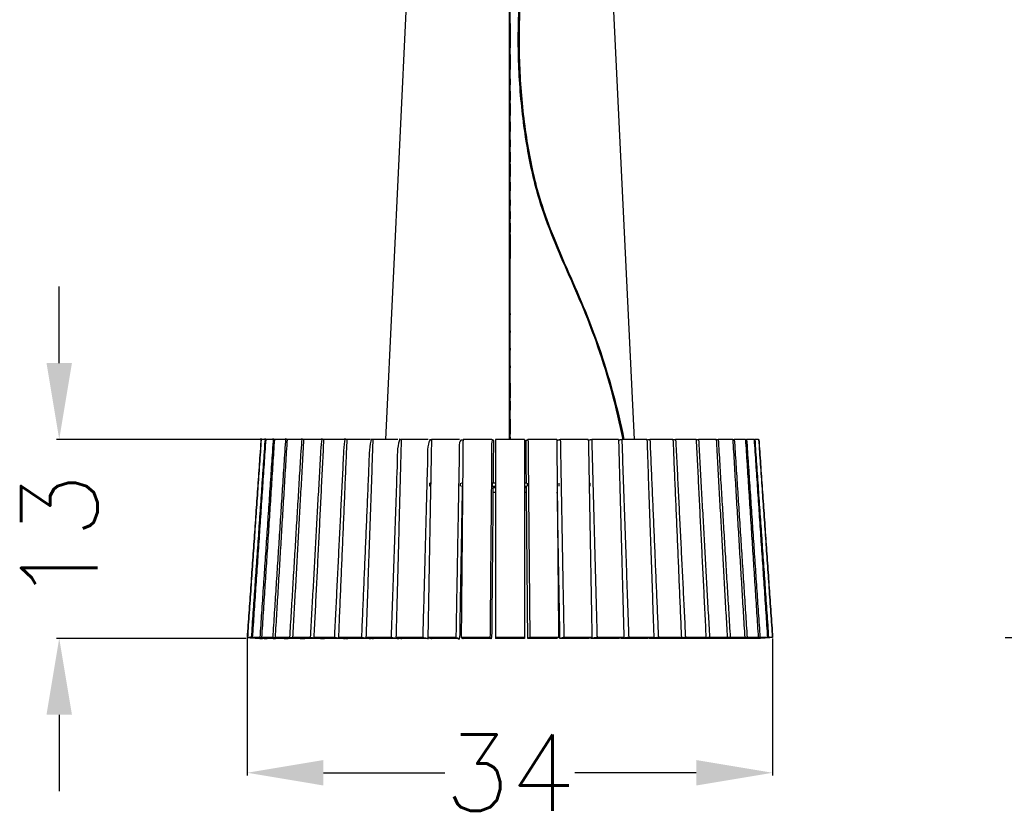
# Model space of a CAD drawing. Header units: centimetres. Extents: x -33 to 99, y -220 to 0.
# Tile 2 of 4: x -32 to 32, y -161 to -110. Entities that reach past the tile are written whole.
import ezdxf

# ---------------------------------------------------------------- set-up
doc = ezdxf.new("R2010")
doc.units = ezdxf.units.CM
doc.header["$MEASUREMENT"] = 0
doc.layers.add('cotas', color=1, linetype='Continuous')
doc.styles.get("Standard").update_dxf_attribs({"font": 'romans.shx', "height": 5, "bigfont": '@extfont2.shx'})
doc.dimstyles.get("Standard").update_dxf_attribs({"dimtxt": 0.18, "dimasz": 5, "dimexe": 0.18, "dimexo": 0.0625, "dimgap": 0.09, "dimtad": 0, "dimtoh": 1, "dimdec": 0, "dimzin": 0, "dimdsep": 46, "dimtxsty": 'Standard', "dimcen": 1.5, "dimadec": 0, "dimazin": 0, "dimtfac": 1, "dimtdec": 0, "dimtofl": 0, "dimtmove": 0, "dimatfit": 3, "dimfxl": 1, "dimtolj": 1, "dimtzin": 0, "dimarcsym": 0})

# ---------------------------------------------------------------- blocks, each defined once
blk = doc.blocks.new('*D7')
at = {"layer": 'cotas', "color": 0, "lineweight": -2, "transparency": 16777216}
for p, q in [((-17.177, -150.047), (-17.177, -159.021)), ((17.241, -150.047), (17.241, -159.021)), ((-12.177, -158.841), (-4.224, -158.841)), ((12.241, -158.841), (4.289, -158.841))]:
    blk.add_line(p, q, dxfattribs=at)
at = {"layer": 'cotas', "color": 0, "transparency": 16777216}
for points in [[(-12.177, -158.008), (-12.177, -159.675), (-17.177, -158.841)], [(12.241, -158.008), (12.241, -159.675), (17.241, -158.841)]]:
    blk.add_solid(points, dxfattribs=at)
at = {"layer": 'Defpoints', "color": 0, "transparency": 16777216}
for p in [(-17.177, -149.984), (17.241, -149.984), (17.241, -158.841)]:
    blk.add_point(p, dxfattribs=at)
at = {"layer": 'cotas', "color": 0, "transparency": 16777216, "insert": (0.032, -158.841), "char_height": 5, "attachment_point": 5}
blk.add_mtext('\\A1;34', dxfattribs=at)
blk = doc.blocks.new('*D6')
at = {"layer": 'cotas', "color": 0, "lineweight": -2, "transparency": 16777216}
for p, q in [((-29.482, -132.016), (-29.482, -127.016)), ((-16.332, -137.016), (-29.662, -137.016)), ((-17.239, -150.047), (-29.662, -150.047)), ((-29.482, -155.047), (-29.482, -160.047))]:
    blk.add_line(p, q, dxfattribs=at)
at = {"layer": 'cotas', "color": 0, "transparency": 16777216}
for points in [[(-30.315, -132.016), (-28.649, -132.016), (-29.482, -137.016)], [(-30.315, -155.047), (-28.649, -155.047), (-29.482, -150.047)]]:
    blk.add_solid(points, dxfattribs=at)
at = {"layer": 'Defpoints', "color": 0, "transparency": 16777216}
for p in [(-16.27, -137.016), (-29.482, -150.047), (-17.177, -150.047)]:
    blk.add_point(p, dxfattribs=at)
at = {"layer": 'cotas', "color": 0, "transparency": 16777216, "insert": (-29.482, -143.5), "char_height": 5, "attachment_point": 5, "rotation": 90}
blk.add_mtext('\\A1;13', dxfattribs=at)
blk = doc.blocks.new('*D8')
at = {"layer": 'cotas', "color": 0, "lineweight": -2, "transparency": 16777216}
for p, q in [((4.062, 0), (45.751, 0)), ((45.571, -5), (45.571, -68.831)), ((45.571, -144.984), (45.571, -81.154)), ((32.474, -149.984), (45.751, -149.984))]:
    blk.add_line(p, q, dxfattribs=at)
at = {"layer": 'cotas', "color": 0, "transparency": 16777216}
for points in [[(44.738, -5), (46.405, -5), (45.571, 0)], [(44.738, -144.984), (46.405, -144.984), (45.571, -149.984)]]:
    blk.add_solid(points, dxfattribs=at)
at = {"layer": 'Defpoints', "color": 0, "transparency": 16777216}
for p in [(4, 0), (32.411, -149.984), (45.571, -149.984)]:
    blk.add_point(p, dxfattribs=at)
at = {"layer": 'cotas', "color": 0, "transparency": 16777216, "insert": (45.571, -74.992), "char_height": 5, "attachment_point": 5, "rotation": 90}
blk.add_mtext('\\A1;150', dxfattribs=at)
blk = doc.blocks.new('SH04-1')
for p, q in [((-1.751, -3.1), (-8.119, -137.016)), ((8.183, -137.016), (1.716, -3.1))]:
    blk.add_line(p, q)
for points in [[(0.037, -3.1), (0.037, -70.058), (0.037, -137.016)], [(0.057, -109.78), (0.057, -109.66), (0.057, -109.54)], [(0.057, -109.78), (0.057, -110.586), (0.057, -111.393)], [(0.057, -111.81), (0.057, -111.601), (0.057, -111.393)], [(0.057, -111.81), (0.057, -112.302), (0.057, -112.795)], [(0.057, -113.417), (0.057, -113.106), (0.057, -112.795)], [(0.057, -113.417), (0.057, -113.608), (0.057, -113.798)], [(0.057, -114.219), (0.057, -114.009), (0.057, -113.798)], [(0.057, -114.219), (0.057, -114.519), (0.057, -114.819)], [(0.057, -115.02), (0.057, -114.92), (0.057, -114.819)], [(0.057, -115.02), (0.057, -115.42), (0.057, -115.82)], [(0.057, -116.233), (0.057, -116.026), (0.057, -115.82)], [(0.057, -116.233), (0.057, -116.544), (0.057, -116.854)], [(0.057, -117.414), (0.057, -117.134), (0.057, -116.854)], [(0.057, -117.414), (0.057, -117.64), (0.057, -117.867)], [(0.057, -118.207), (0.057, -118.037), (0.057, -117.867)], [(0.057, -118.207), (0.057, -118.522), (0.057, -118.836)], [(0.057, -118.997), (0.057, -118.916), (0.057, -118.836)], [(0.057, -118.997), (0.057, -119.398), (0.057, -119.799)], [(0.057, -120.184), (0.057, -119.992), (0.057, -119.799)], [(0.057, -120.184), (0.057, -120.469), (0.057, -120.753)], [(0.057, -121.335), (0.057, -121.044), (0.057, -120.753)], [(0.057, -121.335), (0.057, -121.516), (0.057, -121.697)], [(0.057, -122.1), (0.057, -121.899), (0.057, -121.697)], [(0.057, -122.1), (0.057, -122.339), (0.057, -122.578)], [(0.057, -122.858), (0.057, -122.718), (0.057, -122.578)], [(0.057, -122.858), (0.057, -123.154), (0.057, -123.45)], [(0.057, -123.609), (0.057, -123.529), (0.057, -123.45)], [(0.057, -123.609), (0.057, -123.961), (0.057, -124.314)], [(0.057, -124.353), (0.057, -124.334), (0.057, -124.314)], [(0.057, -124.353), (0.057, -124.763), (0.057, -125.173)], [(0.057, -128.785), (0.057, -126.979), (0.057, -125.173)], [(0.057, -128.785), (0.057, -128.826), (0.057, -128.866)], [(0.057, -129.909), (0.057, -129.388), (0.057, -128.866)], [(0.057, -129.909), (0.057, -129.961), (0.057, -130.013)], [(0.057, -131.045), (0.057, -130.529), (0.057, -130.013)], [(0.057, -131.045), (0.057, -131.108), (0.057, -131.171)], [(0.057, -132.19), (0.057, -131.681), (0.057, -131.171)], [(0.057, -132.19), (0.057, -132.265), (0.057, -132.34)], [(0.057, -133.346), (0.057, -132.843), (0.057, -132.34)], [(0.057, -133.346), (0.057, -133.825), (0.057, -134.305)], [(0.057, -134.51), (0.057, -134.407), (0.057, -134.305)], [(0.057, -134.51), (0.057, -134.801), (0.057, -135.093)], [(0.057, -135.682), (0.057, -135.388), (0.057, -135.093)], [(0.057, -135.682), (0.057, -136.181), (0.057, -136.679)], [(0.057, -136.861), (0.057, -136.77), (0.057, -136.679)], [(-16.254, -137.016), (-16.704, -143.5), (-17.154, -149.984)], [(-15.96, -137.016), (-16.398, -143.5), (-16.836, -149.984)], [(-16.006, -137.016), (-16.13, -137.016), (-16.254, -137.016)], [(-15.393, -137.016), (-15.811, -143.5), (-16.23, -149.984)], [(-15.469, -137.016), (-15.714, -137.016), (-15.96, -137.016)], [(-14.665, -137.016), (-15.029, -137.016), (-15.393, -137.016)], [(-14.561, -137.016), (-14.954, -143.5), (-15.346, -149.984)], [(-13.611, -137.016), (-14.086, -137.016), (-14.561, -137.016)], [(-13.479, -137.016), (-13.839, -143.5), (-14.199, -149.984)], [(-12.323, -137.016), (-12.901, -137.016), (-13.479, -137.016)], [(-12.167, -137.016), (-12.487, -143.5), (-12.808, -149.984)], [(-10.823, -137.016), (-11.495, -137.016), (-12.167, -137.016)], [(-10.646, -137.016), (-10.922, -143.5), (-11.198, -149.984)], [(-9.138, -137.016), (-9.892, -137.016), (-10.646, -137.016)], [(-8.942, -137.016), (-9.168, -143.5), (-9.395, -149.984)], [(-7.296, -137.016), (-8.119, -137.016), (-8.942, -137.016)], [(-7.084, -137.016), (-7.257, -143.5), (-7.431, -149.984)], [(-5.329, -137.016), (-6.206, -137.016), (-7.084, -137.016)], [(-5.105, -137.016), (-5.222, -143.5), (-5.339, -149.984)], [(-3.269, -137.016), (-4.187, -137.016), (-5.105, -137.016)], [(-3.037, -137.016), (-3.097, -143.5), (-3.156, -149.984)], [(-1.154, -137.016), (-2.096, -137.016), (-3.037, -137.016)], [(0.982, -137.016), (0.032, -137.016), (-0.918, -137.016)], [(-0.918, -137.016), (-0.918, -143.5), (-0.918, -149.984)], [(0.057, -136.861), (0.057, -136.938), (0.057, -137.016)], [(0.982, -137.016), (0.982, -143.5), (0.982, -149.984)], [(1.088, -137.086), (1.153, -137.051), (1.218, -137.016)], [(1.114, -139.879), (1.101, -138.482), (1.088, -137.086)], [(3.102, -137.016), (2.16, -137.016), (1.218, -137.016)], [(1.218, -137.016), (1.278, -143.5), (1.337, -149.984)], [(3.102, -137.016), (3.161, -143.5), (3.22, -149.984)], [(3.103, -137.078), (3.218, -137.047), (3.334, -137.016)], [(5.169, -137.016), (4.252, -137.016), (3.334, -137.016)], [(3.334, -137.016), (3.451, -143.5), (3.569, -149.984)], [(5.169, -137.016), (5.287, -143.5), (5.404, -149.984)], [(5.17, -137.057), (5.282, -137.036), (5.393, -137.016)], [(7.149, -137.016), (6.271, -137.016), (5.393, -137.016)], [(5.393, -137.016), (5.567, -143.5), (5.74, -149.984)], [(7.149, -137.045), (7.255, -137.031), (7.361, -137.016)], [(7.149, -137.016), (7.322, -143.5), (7.496, -149.984)], [(9.006, -137.016), (8.183, -137.016), (7.361, -137.016)], [(7.361, -137.016), (7.587, -143.5), (7.814, -149.984)], [(9.006, -137.016), (9.233, -143.5), (9.46, -149.984)], [(9.007, -137.038), (9.105, -137.027), (9.203, -137.016)], [(10.71, -137.016), (9.957, -137.016), (9.203, -137.016)], [(9.203, -137.016), (9.479, -143.5), (9.755, -149.984)], [(10.71, -137.016), (10.986, -143.5), (11.262, -149.984)], [(10.711, -137.033), (10.799, -137.025), (10.888, -137.016)], [(12.232, -137.016), (11.56, -137.016), (10.888, -137.016)], [(10.888, -137.016), (11.209, -143.5), (11.529, -149.984)], [(12.232, -137.03), (12.31, -137.023), (12.387, -137.016)], [(12.232, -137.016), (12.552, -143.5), (12.873, -149.984)], [(13.544, -137.016), (12.966, -137.016), (12.387, -137.016)], [(12.387, -137.016), (12.747, -143.5), (13.107, -149.984)], [(13.544, -137.016), (13.904, -143.5), (14.264, -149.984)], [(13.545, -137.026), (13.61, -137.021), (13.675, -137.016)], [(14.625, -137.016), (14.15, -137.016), (13.675, -137.016)], [(13.675, -137.016), (14.068, -143.5), (14.461, -149.984)], [(14.626, -137.024), (14.678, -137.02), (14.73, -137.016)], [(14.626, -137.02), (15.018, -143.502), (15.411, -149.984)], [(15.457, -137.016), (15.094, -137.016), (14.73, -137.016)], [(14.73, -137.016), (15.149, -143.5), (15.568, -149.984)], [(15.457, -137.019), (15.876, -143.501), (16.295, -149.984)], [(15.458, -137.021), (15.495, -137.019), (15.533, -137.016)], [(16.025, -137.016), (15.779, -137.016), (15.533, -137.016)], [(15.533, -137.016), (15.971, -143.5), (16.409, -149.984)], [(16.025, -137.019), (16.048, -137.018), (16.071, -137.016)], [(16.025, -137.018), (16.463, -143.501), (16.901, -149.984)], [(16.319, -137.016), (16.195, -137.016), (16.071, -137.016)], [(16.071, -137.016), (16.521, -143.5), (16.97, -149.984)], [(16.319, -137.017), (16.327, -137.016), (16.335, -137.016)], [(16.319, -137.016), (16.769, -143.5), (17.218, -149.984)], [(16.335, -137.016), (16.788, -143.5), (17.241, -149.984)], [(-5.156, -139.879), (-5.185, -139.879), (-5.213, -139.879)], [(-3.195, -140.078), (-3.193, -139.979), (-3.191, -139.879)], [(-3.063, -139.879), (-3.102, -139.879), (-3.142, -139.879)], [(-1.116, -140.078), (-1.115, -139.979), (-1.114, -139.879)], [(-0.918, -139.879), (-1.007, -139.879), (-1.096, -139.879)], [(1.114, -139.879), (1.048, -139.879), (0.982, -139.879)], [(1.181, -140.078), (1.18, -139.979), (1.179, -139.879)], [(3.259, -140.078), (3.258, -139.979), (3.256, -139.879)], [(5.283, -140.078), (5.28, -139.979), (5.278, -139.879)], [(-14.87, -140.179), (-14.879, -140.329), (-14.889, -140.479)], [(-5.185, -140.079), (-5.173, -140.079), (-5.16, -140.079)], [(-3.144, -140.079), (-3.105, -140.079), (-3.065, -140.079)], [(-1.098, -140.079), (-1.008, -140.079), (-0.918, -140.079)], [(-1.054, -140.479), (-0.986, -140.479), (-0.918, -140.479)], [(-0.918, -140.179), (-0.985, -140.179), (-1.052, -140.179)], [(0.982, -140.079), (1.049, -140.079), (1.115, -140.079)], [(1.116, -140.179), (1.049, -140.179), (0.982, -140.179)], [(0.982, -140.479), (1.051, -140.479), (1.119, -140.479)], [(1.206, -150.054), (1.161, -145.066), (1.115, -140.078)], [(3.131, -140.179), (3.176, -145.082), (3.22, -149.984)], [(3.311, -150.054), (3.224, -145.266), (3.137, -140.479)], [(-17.177, -149.984), (-17.165, -149.985), (-17.154, -149.986)], [(-16.906, -149.984), (-17.03, -149.984), (-17.154, -149.984)], [(-17.154, -149.984), (-16.659, -150.019), (-16.165, -150.054)], [(-16.906, -149.984), (-16.871, -149.987), (-16.837, -149.989)], [(-16.344, -149.984), (-16.59, -149.984), (-16.836, -149.984)], [(-16.836, -149.984), (-16.354, -150.019), (-15.873, -150.054)], [(-16.344, -149.984), (-16.288, -149.988), (-16.231, -149.992)], [(-15.503, -149.984), (-15.867, -149.984), (-16.23, -149.984)], [(-15.917, -150.054), (-16.041, -150.054), (-16.165, -150.054)], [(-16.16, -149.99), (-15.734, -150.022), (-15.309, -150.054)], [(-15.381, -150.054), (-15.627, -150.054), (-15.873, -150.054)], [(-14.396, -149.984), (-14.871, -149.984), (-15.346, -149.984)], [(-14.582, -150.054), (-14.945, -150.054), (-15.309, -150.054)], [(-15.304, -149.988), (-14.893, -150.021), (-14.482, -150.054)], [(-13.532, -150.054), (-14.007, -150.054), (-14.482, -150.054)], [(-13.042, -149.984), (-13.621, -149.984), (-14.199, -149.984)], [(-14.199, -149.984), (-13.803, -150.019), (-13.407, -150.054)], [(-12.251, -150.054), (-12.829, -150.054), (-13.407, -150.054)], [(-11.465, -149.984), (-12.136, -149.984), (-12.808, -149.984)], [(-12.808, -149.984), (-12.455, -150.019), (-12.103, -150.054)], [(-10.759, -150.054), (-11.431, -150.054), (-12.103, -150.054)], [(-9.69, -149.984), (-10.444, -149.984), (-11.198, -149.984)], [(-11.198, -149.984), (-10.894, -150.019), (-10.59, -150.054)], [(-9.083, -150.054), (-9.837, -150.054), (-10.59, -150.054)], [(-7.749, -149.984), (-8.572, -149.984), (-9.395, -149.984)], [(-9.395, -149.984), (-9.146, -150.019), (-8.896, -150.054)], [(-7.251, -150.054), (-8.073, -150.054), (-8.896, -150.054)], [(-5.676, -149.984), (-6.553, -149.984), (-7.431, -149.984)], [(-7.431, -149.984), (-7.24, -150.019), (-7.049, -150.054)], [(-5.294, -150.054), (-6.172, -150.054), (-7.049, -150.054)], [(-3.504, -149.984), (-4.422, -149.984), (-5.339, -149.984)], [(-5.339, -149.984), (-5.21, -150.019), (-5.081, -150.054)], [(-3.246, -150.054), (-4.164, -150.054), (-5.081, -150.054)], [(-1.272, -149.984), (-2.214, -149.984), (-3.156, -149.984)], [(-3.156, -149.984), (-3.091, -150.019), (-3.026, -150.054)], [(-1.142, -150.054), (-2.084, -150.054), (-3.026, -150.054)], [(0.982, -149.984), (0.032, -149.984), (-0.918, -149.984)], [(-0.918, -149.984), (-0.918, -150.019), (-0.918, -150.054)], [(0.982, -150.054), (0.032, -150.054), (-0.918, -150.054)], [(0.982, -149.984), (0.982, -150.019), (0.982, -150.054)], [(1.337, -149.984), (1.272, -150.019), (1.206, -150.054)], [(3.09, -150.054), (2.148, -150.054), (1.206, -150.054)], [(3.22, -149.984), (2.279, -149.984), (1.337, -149.984)], [(3.22, -149.984), (3.155, -150.019), (3.09, -150.054)], [(3.569, -149.984), (3.44, -150.019), (3.311, -150.054)], [(5.146, -150.054), (4.228, -150.054), (3.311, -150.054)], [(5.404, -149.984), (4.486, -149.984), (3.569, -149.984)], [(5.404, -149.984), (5.275, -150.019), (5.146, -150.054)], [(5.359, -150.054), (5.358, -150.025), (5.357, -149.997)], [(5.74, -149.984), (5.549, -150.019), (5.359, -150.054)], [(7.114, -150.054), (6.236, -150.054), (5.359, -150.054)], [(7.496, -149.984), (6.618, -149.984), (5.74, -149.984)], [(7.496, -149.984), (7.305, -150.019), (7.114, -150.054)], [(7.315, -150.054), (7.315, -150.036), (7.314, -150.017)], [(7.814, -149.984), (7.565, -150.019), (7.315, -150.054)], [(8.961, -150.054), (8.138, -150.054), (7.315, -150.054)], [(9.46, -149.984), (8.637, -149.984), (7.814, -149.984)], [(9.46, -149.984), (9.21, -150.019), (8.961, -150.054)], [(9.148, -150.054), (9.147, -150.041), (9.146, -150.028)], [(9.755, -149.984), (9.451, -150.019), (9.148, -150.054)], [(10.655, -150.054), (9.901, -150.054), (9.148, -150.054)], [(11.262, -149.984), (10.509, -149.984), (9.755, -149.984)], [(11.262, -149.984), (10.959, -150.019), (10.655, -150.054)], [(10.824, -150.054), (10.823, -150.044), (10.823, -150.035)], [(11.529, -149.984), (11.177, -150.019), (10.824, -150.054)], [(12.167, -150.054), (11.496, -150.054), (10.824, -150.054)], [(12.873, -149.984), (12.201, -149.984), (11.529, -149.984)], [(12.873, -149.984), (12.52, -150.019), (12.167, -150.054)], [(13.107, -149.984), (12.711, -150.019), (12.315, -150.054)], [(12.315, -150.054), (12.315, -150.047), (12.315, -150.039)], [(13.472, -150.054), (12.894, -150.054), (12.315, -150.054)], [(14.264, -149.984), (13.685, -149.984), (13.107, -149.984)], [(14.264, -149.984), (13.868, -150.019), (13.472, -150.054)], [(13.597, -150.054), (13.597, -150.049), (13.596, -150.043)], [(14.461, -149.984), (14.029, -150.019), (13.597, -150.054)], [(14.547, -150.054), (14.072, -150.054), (13.597, -150.054)], [(15.411, -149.984), (14.936, -149.984), (14.461, -149.984)], [(15.369, -149.988), (14.958, -150.021), (14.547, -150.054)], [(15.568, -149.984), (15.107, -150.019), (14.646, -150.054)], [(15.373, -150.054), (15.01, -150.054), (14.646, -150.054)], [(16.225, -149.99), (15.799, -150.022), (15.373, -150.054)], [(15.937, -150.054), (15.691, -150.054), (15.446, -150.054)], [(16.295, -149.984), (15.931, -149.984), (15.568, -149.984)], [(16.901, -149.984), (16.419, -150.019), (15.937, -150.054)], [(16.229, -150.054), (16.105, -150.054), (15.981, -150.054)], [(17.218, -149.984), (16.724, -150.019), (16.229, -150.054)], [(16.409, -149.984), (16.352, -149.988), (16.296, -149.992)], [(16.901, -149.984), (16.655, -149.984), (16.409, -149.984)], [(16.97, -149.984), (16.936, -149.987), (16.901, -149.989)], [(17.218, -149.984), (17.094, -149.984), (16.97, -149.984)], [(17.241, -149.984), (17.23, -149.985), (17.218, -149.986)]]:
    blk.add_open_spline(points, degree=2)
for points, degree, knots in [([(7.446, -137.016), (7.03, -134.963), (6.265, -132.105), (4.563, -127.641), (3.027, -124.419), (1.714, -120.728), (1.022, -117.357), (0.599, -113.492), (0.547, -109.598), (0.805, -105.959), (1.321, -103.186), (1.982, -100.56), (2.599, -98.475), (3.282, -95.615), (3.562, -92.015), (3.064, -88.168), (2.252, -84.195), (1.517, -81.389), (0.781, -78.123), (0.199, -75.011), (-0.287, -71.126), (-0.729, -64.168), (-0.681, -57.029), (-0.244, -50.234), (0.206, -46.505), (0.599, -43.259), (1.029, -38.99), (1.209, -33.733), (0.731, -23.661), (-0.221, -13.733), (-0.679, -6.027), (-0.725, -4.098)], 3, [0, 0, 0, 0, 6.283435, 8.857575, 14.32362, 16.978601, 20.596963, 24.619078, 28.640274, 32.259048, 35.557736, 37.084563, 40.387374, 42.077593, 45.896438, 51.164721, 53.65774, 58.080367, 59.849434, 63.709849, 67.570331, 71.591046, 84.618997, 88.962499, 92.018715, 95.879693, 98.775853, 104.887924, 111.643293, 129.014212, 134.801475, 134.801475, 134.801475, 134.801475]), ([(-0.675, -4.103), (-0.629, -6.033), (-0.17, -13.741), (0.782, -23.671), (1.26, -33.743), (1.076, -39.001), (0.548, -44.282), (-0.095, -48.958), (-0.65, -57.037), (-0.666, -64.176), (-0.243, -71.134), (0.252, -74.966), (0.816, -78.078), (1.558, -81.32), (2.29, -84.177), (3.121, -88.139), (3.592, -91.984), (3.347, -95.586), (2.646, -98.458), (2.038, -100.567), (1.366, -103.193), (0.857, -105.964), (0.592, -109.606), (0.655, -113.496), (1.069, -117.392), (1.778, -120.757), (3.101, -124.476), (4.633, -127.671), (6.325, -132.137), (7.082, -134.966), (7.497, -137.016)], 3, [0, 0, 0, 0, 5.790333, 23.162598, 29.918871, 36.031124, 38.926597, 45.841325, 50.184501, 63.212782, 67.233815, 71.093745, 74.793236, 76.723337, 81.067394, 83.640919, 88.87009, 92.648531, 94.418869, 97.718471, 99.244847, 102.543249, 106.162316, 110.183372, 114.204932, 117.903926, 120.477982, 126.028269, 128.522013, 134.796101, 134.796101, 134.796101, 134.796101]), ([(0.007, -137.016), (0.007, -99.556), (0.009, -58.033), (0.006, -13.729), (-0.009, -6.884), (-0.016, -4.102)], 3, [0, 0, 0, 0, 112.379728, 124.567815, 132.913572, 132.913572, 132.913572, 132.913572]), ([(-16.255, -137.017), (-16.262, -137.016), (-16.27, -137.016), (-16.723, -143.5), (-17.177, -149.984)], 2, [9.845696, 9.845696, 9.845696, 10, 10, 140, 140, 140]), ([(-15.961, -137.019), (-15.983, -137.018), (-16.006, -137.016), (-16.456, -143.5), (-16.906, -149.984)], 2, [9.535795, 9.535795, 9.535795, 10, 10, 140, 140, 140]), ([(-15.393, -137.021), (-15.431, -137.019), (-15.469, -137.016), (-15.907, -143.5), (-16.344, -149.984)], 2, [9.215157, 9.215157, 9.215157, 10, 10, 140, 140, 140]), ([(-14.561, -137.024), (-14.613, -137.02), (-14.665, -137.016), (-15.084, -143.5), (-15.503, -149.984)], 2, [8.871486, 8.871486, 8.871486, 10, 10, 140, 140, 140]), ([(-13.48, -137.026), (-13.545, -137.021), (-13.611, -137.016), (-14.004, -143.5), (-14.396, -149.984)], 2, [8.485865, 8.485865, 8.485865, 10, 10, 140, 140, 140]), ([(-12.168, -137.03), (-12.245, -137.023), (-12.323, -137.016), (-12.683, -143.5), (-13.042, -149.984)], 2, [8.038197, 8.038197, 8.038197, 10, 10, 140, 140, 140]), ([(-10.646, -137.033), (-10.735, -137.025), (-10.823, -137.016), (-11.144, -143.5), (-11.465, -149.984)], 2, [7.489771, 7.489771, 7.489771, 10, 10, 140, 140, 140]), ([(-8.942, -137.038), (-9.04, -137.027), (-9.138, -137.016), (-9.414, -143.5), (-9.69, -149.984)], 2, [6.774805, 6.774805, 6.774805, 10, 10, 140, 140, 140]), ([(-7.085, -137.045), (-7.19, -137.031), (-7.296, -137.016), (-7.523, -143.5), (-7.749, -149.984)], 2, [5.76322, 5.76322, 5.76322, 10, 10, 140, 140, 140]), ([(-5.105, -137.057), (-5.217, -137.036), (-5.329, -137.016), (-5.502, -143.5), (-5.676, -149.984)], 2, [4.152883, 4.152883, 4.152883, 10, 10, 140, 140, 140]), ([(-3.038, -137.078), (-3.154, -137.047), (-3.269, -137.016), (-3.387, -143.5), (-3.504, -149.984)], 2, [1.037223, 1.037223, 1.037223, 10, 10, 140, 140, 140]), ([(-1.049, -139.879), (-1.036, -138.482), (-1.023, -137.086), (-1.089, -137.051), (-1.154, -137.016), (-1.213, -143.5), (-1.272, -149.984)], 2, [-28, -28, -28, 0, 0, 10, 10, 140, 140, 140]), ([(-5.185, -140.078), (-5.202, -140.078), (-5.218, -140.078), (-5.216, -139.979), (-5.213, -139.879)], 2, [-35.862831, -35.862831, -35.862831, -35, -35, -33, -33, -33]), ([(-3.504, -149.984), (-3.375, -150.019), (-3.246, -150.054), (-3.156, -145.066), (-3.065, -140.078), (-3.065, -140.078), (-3.065, -140.078)], 2, [-150, -150, -150, -140, -140, -40, -40, -39.999652, -39.999652, -39.999652]), ([(-1.272, -149.984), (-1.207, -150.019), (-1.142, -150.054), (-1.096, -145.066), (-1.051, -140.078)], 2, [-150, -150, -150, -140, -140, -40, -40, -40]), ([(-15.503, -149.984), (-15.042, -150.019), (-14.582, -150.054), (-14.581, -150.052), (-14.581, -150.05)], 2, [-150, -150, -150, -140, -140, -139.96001, -139.96001, -139.96001]), ([(-14.396, -149.984), (-13.964, -150.019), (-13.532, -150.054), (-13.532, -150.049), (-13.532, -150.043)], 2, [-150, -150, -150, -140, -140, -139.890316, -139.890316, -139.890316]), ([(-13.042, -149.984), (-12.647, -150.019), (-12.251, -150.054), (-12.25, -150.047), (-12.25, -150.039)], 2, [-150, -150, -150, -140, -140, -139.853973, -139.853973, -139.853973]), ([(-11.465, -149.984), (-11.112, -150.019), (-10.759, -150.054), (-10.759, -150.044), (-10.758, -150.035)], 2, [-150, -150, -150, -140, -140, -139.806625, -139.806625, -139.806625]), ([(-9.69, -149.984), (-9.387, -150.019), (-9.083, -150.054), (-9.082, -150.041), (-9.082, -150.028)], 2, [-150, -150, -150, -140, -140, -139.739696, -139.739696, -139.739696]), ([(-7.749, -149.984), (-7.5, -150.019), (-7.251, -150.054), (-7.25, -150.036), (-7.249, -150.017)], 2, [-150, -150, -150, -140, -140, -139.633303, -139.633303, -139.633303]), ([(-5.676, -149.984), (-5.485, -150.019), (-5.294, -150.054), (-5.293, -150.025), (-5.292, -149.997)], 2, [-150, -150, -150, -140, -140, -139.428028, -139.428028, -139.428028])]:
    blk.add_open_spline(points, degree=degree, knots=knots)
at = {"layer": 'cotas'}
dim = blk.add_linear_dim(base=(45.571, -149.984), p1=(4, 0), p2=(32.411, -149.984), angle=90, dimstyle='Standard', dxfattribs=at)
dim.commit()
dim.dimension.update_dxf_attribs({"geometry": '*D8', "text_midpoint": (45.571, -74.992)})
dim = blk.add_linear_dim(base=(-29.482, -150.047), p1=(-16.27, -137.016), p2=(-17.177, -150.047), angle=90, dimstyle='Standard', dxfattribs=at)
dim.commit()
dim.dimension.update_dxf_attribs({"geometry": '*D6', "text_midpoint": (-29.482, -143.5), "dimtype": 160})
dim = blk.add_linear_dim(base=(17.241, -158.841), p1=(-17.177, -149.984), p2=(17.241, -149.984), dimstyle='Standard', dxfattribs=at)
dim.commit()
dim.dimension.update_dxf_attribs({"geometry": '*D7', "text_midpoint": (0.032, -158.841)})

msp = doc.modelspace()

# ---------------------------------------------------------------- block references
msp.add_blockref('SH04-1', (0, 0))

doc.saveas('drawing.dxf')
